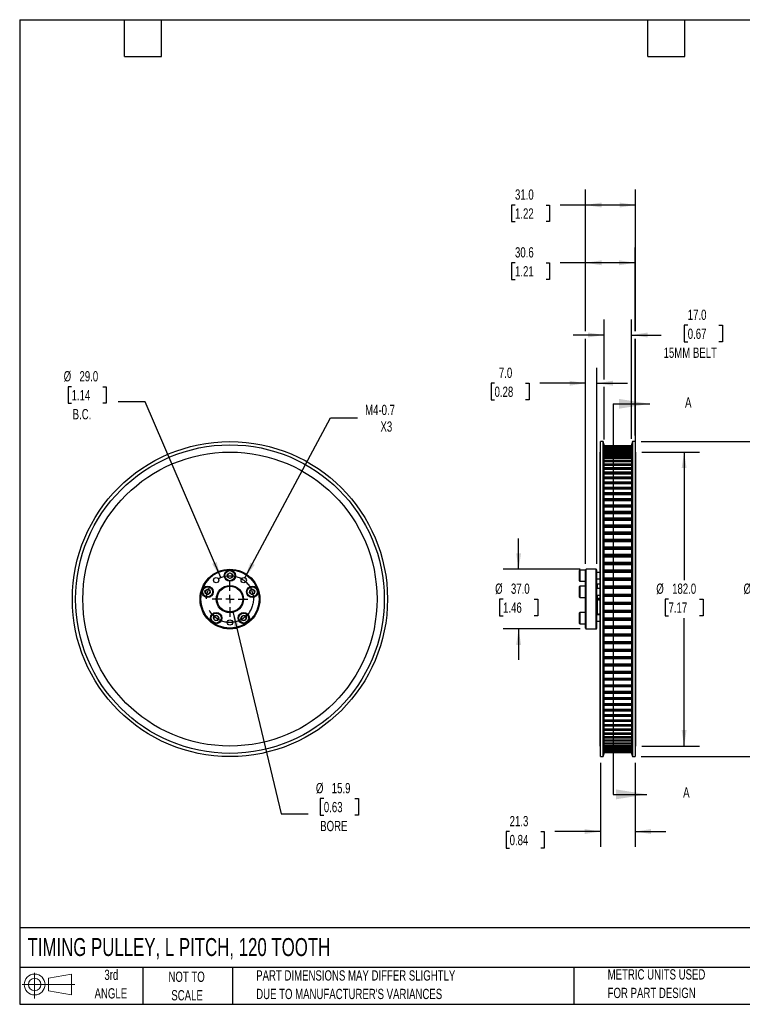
# Model space of a CAD drawing. Header units: millimetres. Extents: x 19 to 819, y 19 to 629.
# Tile 1 of 8: x 19 to 466, y 19 to 629. Entities that reach past the tile are written whole.
import ezdxf

# ---------------------------------------------------------------- set-up
doc = ezdxf.new("R2010")
doc.units = ezdxf.units.MM
doc.header["$LTSCALE"] = 3
doc.linetypes.add('CENTERX2', pattern=[20.32, 12.7, -2.54, 2.54, -2.54])
doc.layers.add('CENTER', color=40, linetype='CENTERX2')
doc.layers.add('SLD-DEFPOINTS', color=7, linetype='Continuous')
doc.layers.add('DIMENSIONS', color=140, linetype='Continuous', lineweight=25)
doc.layers.add('TEXT', color=140, linetype='Continuous', lineweight=25)
doc.styles.add('SLDTEXTSTYLE0', font='TXT', dxfattribs={"width": 0.7})
doc.dimstyles.new('SLDDIMSTYLE0', dxfattribs={"dimtxt": 6.474023, "dimasz": 9.906, "dimexe": 0, "dimexo": 0.0625, "dimgap": 1.618506, "dimtad": 0, "dimtih": 1, "dimtoh": 1, "dimrnd": 1e-09, "dimzin": 4, "dimdsep": 46, "dimtxsty": 'SLDTEXTSTYLE0', "dimsah": 1, "dimcen": 0, "dimadec": 0, "dimazin": 1, "dimtfac": 1, "dimtofl": 0, "dimtmove": 0, "dimatfit": 3, "dimfxl": 0, "dimfrac": 2, "dimtolj": 1, "dimtzin": 12, "dimarcsym": 0})
doc.dimstyles.new('SLDDIMSTYLE1', dxfattribs={"dimtxt": 6.474023, "dimasz": 9.906, "dimexe": 0, "dimexo": 0.0625, "dimgap": 1.618506, "dimtad": 0, "dimtih": 1, "dimtoh": 1, "dimrnd": 1e-09, "dimzin": 12, "dimdsep": 46, "dimtxsty": 'SLDTEXTSTYLE0', "dimsah": 1, "dimcen": 0, "dimadec": 0, "dimazin": 3, "dimtfac": 1, "dimtofl": 0, "dimtmove": 0, "dimatfit": 3, "dimfxl": 0, "dimfrac": 2, "dimtolj": 1, "dimtzin": 12, "dimarcsym": 0})
doc.dimstyles.new('SLDDIMSTYLE2', dxfattribs={"dimtxt": 6.474023, "dimasz": 9.906, "dimexe": 0, "dimexo": 0.0625, "dimgap": 1.618506, "dimtad": 0, "dimtih": 1, "dimtoh": 1, "dimrnd": 1e-09, "dimzin": 12, "dimdsep": 46, "dimtxsty": 'SLDTEXTSTYLE0', "dimsah": 1, "dimcen": 0, "dimadec": 0, "dimazin": 3, "dimtfac": 1, "dimtofl": 0, "dimtmove": 0, "dimatfit": 3, "dimfxl": 0, "dimfrac": 2, "dimtolj": 1, "dimtzin": 12, "dimarcsym": 0})
doc.dimstyles.new('SLDDIMSTYLE3', dxfattribs={"dimtxt": 6.474023, "dimasz": 9.906, "dimexe": 0, "dimexo": 0.0625, "dimgap": 1.618506, "dimtad": 0, "dimtih": 1, "dimtoh": 1, "dimrnd": 1e-09, "dimzin": 4, "dimdsep": 46, "dimtxsty": 'SLDTEXTSTYLE0', "dimsah": 1, "dimcen": 0.09, "dimadec": 0, "dimazin": 1, "dimtfac": 1, "dimtmove": 0, "dimatfit": 0, "dimfxl": 0, "dimfrac": 2, "dimtolj": 1, "dimtzin": 12, "dimarcsym": 0})
doc.dimstyles.new('SLDDIMSTYLE4', dxfattribs={"dimtxt": 6.474023, "dimasz": 9.906, "dimexe": 0, "dimexo": 0.0625, "dimgap": 1.618506, "dimtad": 0, "dimtih": 1, "dimtoh": 1, "dimrnd": 1e-09, "dimzin": 4, "dimdsep": 46, "dimtxsty": 'SLDTEXTSTYLE0', "dimsah": 1, "dimcen": 0.09, "dimadec": 0, "dimazin": 1, "dimtfac": 1, "dimtofl": 0, "dimtmove": 0, "dimatfit": 3, "dimfxl": 0, "dimfrac": 2, "dimtolj": 1, "dimtzin": 12, "dimarcsym": 0})
doc.dimstyles.new('SLDDIMSTYLE5', dxfattribs={"dimtxt": 6.474023, "dimasz": 9.906, "dimexe": 0, "dimexo": 0.0625, "dimgap": 1.618506, "dimtad": 0, "dimtih": 1, "dimtoh": 1, "dimrnd": 1e-09, "dimzin": 12, "dimdsep": 46, "dimtxsty": 'SLDTEXTSTYLE0', "dimsah": 1, "dimcen": 0.09, "dimadec": 0, "dimazin": 3, "dimtfac": 1, "dimtmove": 0, "dimatfit": 0, "dimfxl": 0, "dimfrac": 2, "dimtolj": 1, "dimtzin": 12, "dimarcsym": 0})
doc.dimstyles.new('SLDDIMSTYLE6', dxfattribs={"dimtxt": 6.474023, "dimasz": 9.906, "dimexe": 0, "dimexo": 0.0625, "dimgap": 1.618506, "dimtad": 0, "dimtih": 1, "dimtoh": 1, "dimrnd": 1e-09, "dimzin": 12, "dimdsep": 46, "dimtxsty": 'SLDTEXTSTYLE0', "dimsah": 1, "dimcen": 0.09, "dimadec": 0, "dimazin": 3, "dimtfac": 1, "dimtofl": 0, "dimtmove": 0, "dimatfit": 3, "dimfxl": 0, "dimfrac": 2, "dimtolj": 1, "dimtzin": 12, "dimarcsym": 0})

# ---------------------------------------------------------------- blocks, each defined once
blk = doc.blocks.new('Block11')
at = {"color": 7, "linetype": 'Continuous', "lineweight": 18}
for p, q in [((7.77, 15.93), (7.77, 0)), ((16.44, 12.5), (30.53, 15.1)), ((16.44, 4.79), (16.44, 12.5)), ((30.53, 15.1), (30.53, 2.19)), ((0, 8.65), (32.62, 8.65)), ((16.44, 4.79), (30.53, 2.19))]:
    blk.add_line(p, q, dxfattribs=at)
for radius in [6.45, 3.86]:
    blk.add_circle((7.77, 8.65), radius, dxfattribs=at)
blk = doc.blocks.new('Block12')
at = {"layer": 'SLD-DEFPOINTS'}
blk.add_blockref('Block11', (0, 0), dxfattribs=at)
blk = doc.blocks.new('_D_1')
at = {"layer": 'DIMENSIONS'}
for p, q in [((51.15, 401.43), (48.97, 401.43)), ((48.97, 401.43), (48.97, 391.14)), ((70.38, 401.43), (72.56, 401.43)), ((72.56, 401.43), (72.56, 391.14)), ((48.97, 391.14), (51.15, 391.14)), ((72.56, 391.14), (70.38, 391.14)), ((96.7, 392.03), (80.03, 392.03)), ((143.4, 283.25), (96.7, 392.03))]:
    blk.add_line(p, q, dxfattribs=at)
blk.add_solid([(143.4, 283.25), (140.89, 292.96), (138.09, 291.75)], dxfattribs=at)
at = {"layer": 'DIMENSIONS', "char_height": 6.35, "attachment_point": 1, "style": 'SLDTEXTSTYLE0'}
for s, insert in [('%%c', (46.26, 411.07)), ('29.0', (56.03, 411.07)), ('1.14', (51.15, 399.33)), ('B.C.', (51.82, 387.59))]:
    blk.add_mtext(s, dxfattribs=dict(at, insert=insert))
blk = doc.blocks.new('_D_2')
at = {"layer": 'DIMENSIONS'}
for p, q in [((150.96, 262.21), (180.9, 137.04)), ((207.22, 146.44), (205.04, 146.44)), ((205.04, 146.44), (205.04, 136.15)), ((226.45, 146.44), (228.63, 146.44)), ((228.63, 146.44), (228.63, 136.15)), ((180.9, 137.04), (197.57, 137.04)), ((205.04, 136.15), (207.22, 136.15)), ((228.63, 136.15), (226.45, 136.15))]:
    blk.add_line(p, q, dxfattribs=at)
blk.add_solid([(150.96, 262.21), (151.78, 252.22), (154.75, 252.93)], dxfattribs=at)
at = {"layer": 'DIMENSIONS', "char_height": 6.35, "attachment_point": 1, "style": 'SLDTEXTSTYLE0'}
for s, insert in [('%%c', (202.33, 156.08)), ('15.9', (212.1, 156.08)), ('0.63', (207.22, 144.34)), ('BORE', (204.98, 132.6))]:
    blk.add_mtext(s, dxfattribs=dict(at, insert=insert))
blk = doc.blocks.new('_D_3')
at = {"layer": 'DIMENSIONS'}
for p, q in [((158.42, 283.11), (211.3, 382.05)), ((211.3, 382.05), (227.97, 382.05))]:
    blk.add_line(p, q, dxfattribs=at)
blk.add_solid([(158.42, 283.11), (164.43, 291.13), (161.74, 292.57)], dxfattribs=at)
at = {"layer": 'DIMENSIONS', "char_height": 6.35, "attachment_point": 1, "style": 'SLDTEXTSTYLE0'}
for s, insert in [('M4-0.7', (232.73, 390.23)), ('X3', (242.25, 379.94))]:
    blk.add_mtext(s, dxfattribs=dict(at, insert=insert))
blk = doc.blocks.new('SW_CENTERMARKSYMBOL_0')
at = {"layer": 'CENTER', "color": 0}
for p, q in [((0, 5.08), (0, 10.9775)), ((-5.08, 0), (-10.9775, 0)), ((0, 0), (-2.54, 0)), ((0, 0), (0, 2.54)), ((0, 0), (0, -2.54)), ((0, 0), (2.54, 0)), ((5.08, 0), (10.9775, 0)), ((0, -5.08), (0, -10.9775))]:
    blk.add_line(p, q, dxfattribs=at)
blk = doc.blocks.new('_D_4')
at = {"layer": 'DIMENSIONS'}
for p, q in [((327.72, 288.43), (327.72, 307.48)), ((365.8, 288.43), (318.2, 288.43)), ((318.1, 269.92), (315.93, 269.92)), ((315.93, 269.92), (315.93, 259.63)), ((337.34, 269.92), (339.51, 269.92)), ((339.51, 269.92), (339.51, 259.63)), ((315.93, 259.63), (318.1, 259.63)), ((339.51, 259.63), (337.34, 259.63)), ((365.8, 251.43), (318.2, 251.43)), ((327.72, 251.43), (327.72, 232.38))]:
    blk.add_line(p, q, dxfattribs=at)
for points in [[(327.72, 288.43), (329.24, 298.33), (326.2, 298.33)], [(327.72, 251.43), (326.2, 241.52), (329.24, 241.52)]]:
    blk.add_solid(points, dxfattribs=at)
at = {"layer": 'DIMENSIONS', "char_height": 6.35, "attachment_point": 1, "style": 'SLDTEXTSTYLE0'}
for s, insert in [('%%c', (313.21, 279.55)), ('37.0', (322.99, 279.55)), ('1.46', (318.1, 267.82))]:
    blk.add_mtext(s, dxfattribs=dict(at, insert=insert))
blk = doc.blocks.new('_D_5')
at = {"layer": 'DIMENSIONS'}
for p, q in [((369.11, 291.74), (369.11, 413.1)), ((376.11, 291.74), (376.11, 413.1)), ((312.83, 403.58), (310.66, 403.58)), ((310.66, 403.58), (310.66, 393.29)), ((332.07, 403.58), (334.24, 403.58)), ((334.24, 403.58), (334.24, 393.29)), ((369.11, 403.58), (340.84, 403.58)), ((376.11, 403.58), (395.16, 403.58)), ((310.66, 393.29), (312.83, 393.29)), ((334.24, 393.29), (332.07, 393.29))]:
    blk.add_line(p, q, dxfattribs=at)
for points in [[(369.11, 403.58), (359.21, 405.1), (359.21, 402.05)], [(376.11, 403.58), (386.02, 402.05), (386.02, 405.1)]]:
    blk.add_solid(points, dxfattribs=at)
at = {"layer": 'DIMENSIONS', "char_height": 6.35, "attachment_point": 1, "style": 'SLDTEXTSTYLE0'}
for s, insert in [('7.0', (315.52, 413.21)), ('0.28', (312.83, 401.48))]:
    blk.add_mtext(s, dxfattribs=dict(at, insert=insert))
blk = doc.blocks.new('_D_6')
at = {"layer": 'DIMENSIONS'}
for p, q in [((380.61, 405.86), (380.61, 442.95)), ((397.61, 369.24), (397.61, 442.95)), ((432.36, 439.48), (430.18, 439.48)), ((430.18, 439.48), (430.18, 429.2)), ((451.6, 439.48), (453.77, 439.48)), ((453.77, 439.48), (453.77, 429.2)), ((380.61, 433.43), (361.56, 433.43)), ((397.61, 433.43), (415.97, 433.43)), ((430.18, 429.2), (432.36, 429.2)), ((453.77, 429.2), (451.6, 429.2)), ((380.61, 368.64), (380.61, 401.29))]:
    blk.add_line(p, q, dxfattribs=at)
for points in [[(380.61, 433.43), (370.71, 434.95), (370.71, 431.9)], [(397.61, 433.43), (407.52, 431.9), (407.52, 434.95)]]:
    blk.add_solid(points, dxfattribs=at)
at = {"layer": 'DIMENSIONS', "char_height": 6.35, "attachment_point": 1, "style": 'SLDTEXTSTYLE0'}
for s, insert in [('17.0', (432.36, 449.12)), ('0.67', (432.36, 437.38)), ('15MM BELT', (417.42, 425.64))]:
    blk.add_mtext(s, dxfattribs=dict(at, insert=insert))
blk = doc.blocks.new('_D_7')
at = {"layer": 'DIMENSIONS'}
for p, q in [((403.92, 360.93), (439.64, 360.93)), ((430.11, 360.93), (430.11, 281.66)), ((420.49, 269.92), (418.32, 269.92)), ((418.32, 269.92), (418.32, 259.63)), ((439.73, 269.92), (441.9, 269.92)), ((441.9, 269.92), (441.9, 259.63)), ((418.32, 259.63), (420.49, 259.63)), ((430.11, 178.93), (430.11, 258.18)), ((441.9, 259.63), (439.73, 259.63)), ((403.92, 178.93), (439.64, 178.93))]:
    blk.add_line(p, q, dxfattribs=at)
for points in [[(430.11, 360.93), (428.59, 351.02), (431.64, 351.02)], [(430.11, 178.93), (431.64, 188.83), (428.59, 188.83)]]:
    blk.add_solid(points, dxfattribs=at)
at = {"layer": 'DIMENSIONS', "char_height": 6.35, "attachment_point": 1, "style": 'SLDTEXTSTYLE0'}
for s, insert in [('%%c', (412.91, 279.55)), ('182.0', (422.69, 279.55)), ('7.17', (420.49, 267.82))]:
    blk.add_mtext(s, dxfattribs=dict(at, insert=insert))
blk = doc.blocks.new('_D_8')
at = {"layer": 'DIMENSIONS'}
for p, q in [((403.56, 367.43), (493.64, 367.43)), ((484.11, 367.43), (484.11, 281.66)), ((474.49, 269.92), (472.32, 269.92)), ((472.32, 269.92), (472.32, 259.63)), ((493.73, 269.92), (495.9, 269.92)), ((495.9, 269.92), (495.9, 259.63)), ((472.32, 259.63), (474.49, 259.63)), ((484.11, 172.43), (484.11, 258.18)), ((495.9, 259.63), (493.73, 259.63)), ((403.56, 172.43), (493.64, 172.43))]:
    blk.add_line(p, q, dxfattribs=at)
for points in [[(484.11, 367.43), (482.59, 357.52), (485.64, 357.52)], [(484.11, 172.43), (485.64, 182.33), (482.59, 182.33)]]:
    blk.add_solid(points, dxfattribs=at)
at = {"layer": 'DIMENSIONS', "char_height": 6.35, "attachment_point": 1, "style": 'SLDTEXTSTYLE0'}
for s, insert in [('%%c', (466.91, 279.55)), ('195.0', (476.69, 279.55)), ('7.68', (474.49, 267.82))]:
    blk.add_mtext(s, dxfattribs=dict(at, insert=insert))
blk = doc.blocks.new('_D_9')
at = {"layer": 'DIMENSIONS'}
for p, q in [((378.48, 168.62), (378.48, 116.5)), ((399.75, 168.62), (399.75, 116.5)), ((322.16, 126.02), (319.99, 126.02)), ((319.99, 126.02), (319.99, 115.73)), ((341.4, 126.02), (343.57, 126.02)), ((343.57, 126.02), (343.57, 115.73)), ((378.48, 126.02), (350.17, 126.02)), ((399.75, 126.02), (418.8, 126.02)), ((319.99, 115.73), (322.16, 115.73)), ((343.57, 115.73), (341.4, 115.73))]:
    blk.add_line(p, q, dxfattribs=at)
for points in [[(378.48, 126.02), (368.57, 127.54), (368.57, 124.5)], [(399.75, 126.02), (409.65, 124.5), (409.65, 127.54)]]:
    blk.add_solid(points, dxfattribs=at)
at = {"layer": 'DIMENSIONS', "char_height": 6.35, "attachment_point": 1, "style": 'SLDTEXTSTYLE0'}
for s, insert in [('21.3', (322.16, 135.66)), ('0.84', (322.16, 123.92))]:
    blk.add_mtext(s, dxfattribs=dict(at, insert=insert))
blk = doc.blocks.new('_D_10')
at = {"layer": 'DIMENSIONS'}
for p, q in [((369.11, 435.71), (369.11, 487.67)), ((399.75, 435.71), (399.75, 487.67)), ((325.49, 478.15), (323.32, 478.15)), ((323.32, 478.15), (323.32, 467.86)), ((344.73, 478.15), (346.9, 478.15)), ((346.9, 478.15), (346.9, 467.86)), ((369.11, 478.15), (353.5, 478.15)), ((399.75, 478.15), (369.11, 478.15)), ((323.32, 467.86), (325.49, 467.86)), ((346.9, 467.86), (344.73, 467.86)), ((369.11, 291.74), (369.11, 431.14)), ((399.75, 371.24), (399.75, 431.14))]:
    blk.add_line(p, q, dxfattribs=at)
for points in [[(369.11, 478.15), (379.02, 476.62), (379.02, 479.67)], [(399.75, 478.15), (389.84, 479.67), (389.84, 476.62)]]:
    blk.add_solid(points, dxfattribs=at)
at = {"layer": 'DIMENSIONS', "char_height": 6.35, "attachment_point": 1, "style": 'SLDTEXTSTYLE0'}
for s, insert in [('30.6', (325.49, 487.78)), ('1.21', (325.49, 476.04))]:
    blk.add_mtext(s, dxfattribs=dict(at, insert=insert))
blk = doc.blocks.new('_D_11')
at = {"layer": 'DIMENSIONS'}
for p, q in [((369.11, 435.71), (369.11, 523.44)), ((400.11, 435.71), (400.11, 523.44)), ((325.49, 513.92), (323.32, 513.92)), ((323.32, 513.92), (323.32, 503.63)), ((344.73, 513.92), (346.9, 513.92)), ((346.9, 513.92), (346.9, 503.63)), ((369.11, 513.92), (353.5, 513.92)), ((400.11, 513.92), (369.11, 513.92)), ((323.32, 503.63), (325.49, 503.63)), ((346.9, 503.63), (344.73, 503.63)), ((369.11, 291.74), (369.11, 431.14)), ((400.11, 364.74), (400.11, 431.14))]:
    blk.add_line(p, q, dxfattribs=at)
for points in [[(369.11, 513.92), (379.02, 512.39), (379.02, 515.44)], [(400.11, 513.92), (390.21, 515.44), (390.21, 512.39)]]:
    blk.add_solid(points, dxfattribs=at)
at = {"layer": 'DIMENSIONS', "char_height": 6.35, "attachment_point": 1, "style": 'SLDTEXTSTYLE0'}
for s, insert in [('31.0', (325.49, 523.55)), ('1.22', (325.49, 511.81))]:
    blk.add_mtext(s, dxfattribs=dict(at, insert=insert))

msp = doc.modelspace()

# ---------------------------------------------------------------- linework, layer by layer
for p, q in [((380.075, 367.429), (378.475, 367.429)), ((378.475, 269.929), (378.475, 367.429)), ((380.611, 365.429), (380.075, 367.429)), ((380.075, 269.929), (380.075, 367.429)), ((398.147, 367.429), (397.611, 365.429)), ((399.747, 367.429), (398.147, 367.429)), ((398.147, 367.429), (398.147, 172.429)), ((399.747, 367.429), (399.747, 172.429)), ((378.475, 360.929), (378.111, 360.929)), ((378.111, 269.929), (378.111, 360.929)), ((380.611, 269.929), (380.611, 365.429)), ((397.611, 364.825), (380.611, 364.825)), ((380.611, 364.825), (397.611, 364.825)), ((380.611, 364.806), (397.611, 364.806)), ((397.611, 364.585), (380.611, 364.585)), ((380.611, 364.584), (397.611, 364.584)), ((380.611, 364.527), (397.611, 364.527)), ((380.611, 364.214), (397.611, 364.214)), ((397.611, 364.086), (380.611, 364.086)), ((380.611, 364.083), (397.611, 364.083)), ((380.611, 363.989), (397.611, 363.989)), ((380.611, 363.662), (397.611, 363.662)), ((397.611, 363.33), (380.611, 363.33)), ((380.611, 363.325), (397.611, 363.325)), ((380.611, 363.193), (397.611, 363.193)), ((380.611, 362.853), (397.611, 362.853)), ((397.611, 362.318), (380.611, 362.318)), ((380.611, 362.31), (397.611, 362.31)), ((380.611, 362.141), (397.611, 362.141)), ((380.611, 361.789), (397.611, 361.789)), ((397.611, 361.054), (380.611, 361.054)), ((380.611, 361.042), (397.611, 361.042)), ((380.611, 360.837), (397.611, 360.837)), ((380.611, 360.473), (397.611, 360.473)), ((397.611, 365.429), (397.611, 174.429)), ((400.111, 360.929), (399.747, 360.929)), ((400.111, 360.929), (400.111, 178.929)), ((397.611, 359.541), (380.611, 359.541)), ((380.611, 359.525), (397.611, 359.525)), ((380.611, 359.283), (397.611, 359.283)), ((380.611, 358.91), (397.611, 358.91)), ((397.611, 357.784), (380.611, 357.784)), ((380.611, 357.761), (397.611, 357.761)), ((380.611, 357.484), (397.611, 357.484)), ((380.611, 357.102), (397.611, 357.102)), ((397.611, 355.786), (380.611, 355.786)), ((380.611, 355.757), (397.611, 355.757)), ((380.611, 355.446), (397.611, 355.446)), ((380.611, 355.055), (397.611, 355.055)), ((397.611, 353.554), (380.611, 353.554)), ((380.611, 353.518), (397.611, 353.518)), ((380.611, 353.173), (397.611, 353.173)), ((380.611, 352.775), (397.611, 352.775)), ((397.611, 351.094), (380.611, 351.094)), ((380.611, 351.05), (397.611, 351.05)), ((380.611, 350.672), (397.611, 350.672)), ((380.611, 350.268), (397.611, 350.268)), ((397.611, 348.411), (380.611, 348.411)), ((380.611, 348.359), (397.611, 348.359)), ((380.611, 347.95), (397.611, 347.95)), ((380.611, 347.541), (397.611, 347.541)), ((397.611, 345.515), (380.611, 345.515)), ((380.611, 345.454), (397.611, 345.454)), ((380.611, 345.013), (397.611, 345.013)), ((380.611, 344.601), (397.611, 344.601)), ((397.611, 342.412), (380.611, 342.412)), ((380.611, 342.341), (397.611, 342.341)), ((380.611, 341.871), (397.611, 341.871)), ((380.611, 341.456), (397.611, 341.456)), ((397.611, 339.112), (380.611, 339.112)), ((380.611, 339.03), (397.611, 339.03)), ((380.611, 338.532), (397.611, 338.532)), ((380.611, 338.116), (397.611, 338.116)), ((397.611, 335.622), (380.611, 335.622)), ((380.611, 335.529), (397.611, 335.529)), ((380.611, 335.005), (397.611, 335.005)), ((380.611, 334.588), (397.611, 334.588)), ((397.611, 331.953), (380.611, 331.953)), ((380.611, 331.849), (397.611, 331.849)), ((380.611, 331.299), (397.611, 331.299)), ((380.611, 330.883), (397.611, 330.883)), ((397.611, 328.116), (380.611, 328.116)), ((380.611, 327.999), (397.611, 327.999)), ((380.611, 327.425), (397.611, 327.425)), ((380.611, 327.011), (397.611, 327.011)), ((397.611, 324.119), (380.611, 324.119)), ((380.611, 323.99), (397.611, 323.99)), ((380.611, 323.394), (397.611, 323.394)), ((380.611, 322.983), (397.611, 322.983)), ((397.611, 319.975), (380.611, 319.975)), ((380.611, 319.833), (397.611, 319.833)), ((380.611, 319.216), (397.611, 319.216)), ((380.611, 318.809), (397.611, 318.809)), ((397.611, 315.694), (380.611, 315.694)), ((380.611, 315.538), (397.611, 315.538)), ((380.611, 314.903), (397.611, 314.903)), ((380.611, 314.502), (397.611, 314.502)), ((397.611, 311.289), (380.611, 311.289)), ((380.611, 311.119), (397.611, 311.119)), ((380.611, 310.466), (397.611, 310.466)), ((380.611, 310.072), (397.611, 310.072)), ((397.611, 306.771), (380.611, 306.771)), ((380.611, 306.587), (397.611, 306.587)), ((380.611, 305.919), (397.611, 305.919)), ((380.611, 305.532), (397.611, 305.532)), ((397.611, 302.153), (380.611, 302.153)), ((380.611, 301.955), (397.611, 301.955)), ((380.611, 301.273), (397.611, 301.273)), ((380.611, 300.894), (397.611, 300.894)), ((397.611, 297.448), (380.611, 297.448)), ((380.611, 297.234), (397.611, 297.234)), ((380.611, 296.541), (397.611, 296.541)), ((380.611, 296.172), (397.611, 296.172)), ((397.611, 292.668), (380.611, 292.668)), ((365.511, 287.929), (365.111, 287.529)), ((365.111, 287.529), (365.111, 281.329)), ((369.111, 287.929), (365.511, 287.929)), ((365.511, 287.929), (365.511, 280.929)), ((369.111, 269.929), (369.111, 287.929)), ((375.611, 288.429), (369.611, 288.429)), ((369.611, 269.929), (369.611, 288.429)), ((375.611, 269.929), (375.611, 288.429)), ((376.111, 269.929), (376.111, 287.929)), ((380.611, 292.439), (397.611, 292.439)), ((380.611, 291.736), (397.611, 291.736)), ((380.611, 291.377), (397.611, 291.377)), ((397.611, 287.826), (380.611, 287.826)), ((380.611, 287.582), (397.611, 287.582)), ((380.611, 286.871), (397.611, 286.871)), ((380.611, 286.524), (397.611, 286.524)), ((147.615, 285.295), (149.115, 286.161)), ((147.615, 283.563), (147.615, 285.295)), ((149.115, 282.697), (147.615, 283.563)), ((149.115, 286.161), (150.615, 285.295)), ((150.615, 283.563), (149.115, 282.697)), ((150.615, 285.295), (150.615, 283.563)), ((365.111, 281.329), (365.511, 280.929)), ((365.511, 280.929), (369.111, 280.929)), ((378.111, 286.429), (376.111, 286.429)), ((376.111, 282.429), (378.111, 282.429)), ((397.611, 282.937), (380.611, 282.937)), ((380.611, 282.677), (397.611, 282.677)), ((380.611, 281.96), (397.611, 281.96)), ((380.611, 281.626), (397.611, 281.626)), ((133.677, 274.945), (134.965, 276.104)), ((134.038, 273.251), (133.677, 274.945)), ((134.965, 276.104), (136.612, 275.569)), ((136.612, 275.569), (136.972, 273.874)), ((161.258, 273.874), (161.618, 275.569)), ((161.618, 275.569), (163.265, 276.104)), ((163.265, 276.104), (164.553, 274.945)), ((164.553, 274.945), (164.193, 273.251)), ((365.511, 277.91), (365.111, 277.51)), ((365.111, 277.51), (365.111, 271.31)), ((369.111, 277.91), (365.511, 277.91)), ((365.511, 277.91), (365.511, 270.91)), ((378.111, 276.41), (376.111, 276.41)), ((377.111, 279.166), (376.511, 279.166)), ((376.511, 276.41), (376.511, 279.166)), ((377.111, 279.166), (377.111, 279.147)), ((378.111, 279.147), (377.111, 279.147)), ((397.611, 278.012), (380.611, 278.012)), ((380.611, 277.737), (397.611, 277.737)), ((380.611, 277.016), (397.611, 277.016)), ((380.611, 276.695), (397.611, 276.695)), ((135.685, 272.715), (134.038, 273.251)), ((136.972, 273.874), (135.685, 272.715)), ((162.545, 272.715), (161.258, 273.874)), ((164.193, 273.251), (162.545, 272.715)), ((365.111, 271.31), (365.511, 270.91)), ((365.511, 270.91), (369.111, 270.91)), ((369.111, 251.929), (369.111, 269.929)), ((369.611, 251.429), (369.611, 269.929)), ((375.611, 251.429), (375.611, 269.929)), ((376.111, 272.41), (378.111, 272.41)), ((376.111, 251.929), (376.111, 269.929)), ((376.511, 269.929), (376.511, 272.41)), ((376.511, 260.691), (376.511, 269.929)), ((377.111, 270.529), (378.111, 270.529)), ((377.111, 270.529), (377.111, 269.329)), ((378.111, 269.329), (377.111, 269.329)), ((378.111, 178.929), (378.111, 269.929)), ((378.475, 172.429), (378.475, 269.929)), ((380.075, 172.429), (380.075, 269.929)), ((380.611, 273.066), (397.611, 273.066)), ((380.611, 272.775), (397.611, 272.775)), ((380.611, 272.052), (397.611, 272.052)), ((380.611, 271.746), (397.611, 271.746)), ((380.611, 174.429), (380.611, 269.929)), ((380.611, 268.112), (397.611, 268.112)), ((380.611, 267.806), (397.611, 267.806)), ((380.611, 267.083), (397.611, 267.083)), ((380.611, 266.792), (397.611, 266.792)), ((380.611, 263.163), (397.611, 263.163)), ((380.611, 262.842), (397.611, 262.842)), ((138.87, 258.379), (139.888, 259.78)), ((139.574, 256.797), (138.87, 258.379)), ((141.297, 256.616), (139.574, 256.797)), ((139.888, 259.78), (141.61, 259.599)), ((142.315, 258.017), (141.297, 256.616)), ((141.61, 259.599), (142.315, 258.017)), ((155.915, 258.017), (156.62, 259.599)), ((156.933, 256.616), (155.915, 258.017)), ((156.62, 259.599), (158.342, 259.78)), ((158.656, 256.797), (156.933, 256.616)), ((158.342, 259.78), (159.361, 258.379)), ((159.361, 258.379), (158.656, 256.797)), ((365.511, 261.698), (365.111, 261.298)), ((365.111, 261.298), (365.111, 260.02)), ((365.111, 260.02), (365.111, 255.098)), ((369.111, 261.698), (365.511, 261.698)), ((365.511, 261.698), (365.511, 260.255)), ((365.511, 260.255), (365.511, 254.698)), ((378.111, 260.198), (376.111, 260.198)), ((376.111, 256.198), (378.111, 256.198)), ((376.511, 260.691), (377.111, 260.691)), ((377.111, 260.711), (378.111, 260.711)), ((377.111, 260.711), (377.111, 260.691)), ((380.611, 262.121), (397.611, 262.121)), ((380.611, 261.846), (397.611, 261.846)), ((380.611, 258.232), (397.611, 258.232)), ((380.611, 257.898), (397.611, 257.898)), ((380.611, 257.181), (397.611, 257.181)), ((380.611, 256.921), (397.611, 256.921)), ((365.111, 255.098), (365.511, 254.698)), ((365.511, 254.698), (369.111, 254.698)), ((369.611, 251.429), (375.611, 251.429)), ((380.611, 253.334), (397.611, 253.334)), ((380.611, 252.987), (397.611, 252.987)), ((380.611, 252.276), (397.611, 252.276)), ((380.611, 252.031), (397.611, 252.031)), ((380.611, 248.48), (397.611, 248.48)), ((380.611, 248.122), (397.611, 248.122)), ((380.611, 247.419), (397.611, 247.419)), ((380.611, 247.19), (397.611, 247.19)), ((380.611, 243.686), (397.611, 243.686)), ((380.611, 243.317), (397.611, 243.317)), ((380.611, 242.624), (397.611, 242.624)), ((380.611, 242.41), (397.611, 242.41)), ((380.611, 238.964), (397.611, 238.964)), ((380.611, 238.585), (397.611, 238.585)), ((380.611, 237.903), (397.611, 237.903)), ((380.611, 237.704), (397.611, 237.704)), ((380.611, 234.326), (397.611, 234.326)), ((380.611, 233.939), (397.611, 233.939)), ((380.611, 233.271), (397.611, 233.271)), ((380.611, 233.087), (397.611, 233.087)), ((380.611, 229.786), (397.611, 229.786)), ((380.611, 229.392), (397.611, 229.392)), ((380.611, 228.739), (397.611, 228.739)), ((380.611, 228.569), (397.611, 228.569)), ((380.611, 225.356), (397.611, 225.356)), ((380.611, 224.955), (397.611, 224.955)), ((380.611, 224.319), (397.611, 224.319)), ((380.611, 224.164), (397.611, 224.164)), ((380.611, 221.049), (397.611, 221.049)), ((380.611, 220.642), (397.611, 220.642)), ((380.611, 220.025), (397.611, 220.025)), ((380.611, 219.883), (397.611, 219.883)), ((380.611, 216.875), (397.611, 216.875)), ((380.611, 216.464), (397.611, 216.464)), ((380.611, 215.868), (397.611, 215.868)), ((380.611, 215.739), (397.611, 215.739)), ((380.611, 212.846), (397.611, 212.846)), ((380.611, 212.433), (397.611, 212.433)), ((380.611, 211.859), (397.611, 211.859)), ((380.611, 211.742), (397.611, 211.742)), ((380.611, 208.974), (397.611, 208.974)), ((380.611, 208.559), (397.611, 208.559)), ((380.611, 208.009), (397.611, 208.009)), ((380.611, 207.904), (397.611, 207.904)), ((380.611, 205.27), (397.611, 205.27)), ((380.611, 204.853), (397.611, 204.853)), ((380.611, 204.328), (397.611, 204.328)), ((380.611, 204.236), (397.611, 204.236)), ((380.611, 201.742), (397.611, 201.742)), ((380.611, 201.326), (397.611, 201.326)), ((380.611, 200.828), (397.611, 200.828)), ((380.611, 200.746), (397.611, 200.746)), ((380.611, 198.401), (397.611, 198.401)), ((380.611, 197.987), (397.611, 197.987)), ((380.611, 197.517), (397.611, 197.517)), ((380.611, 197.446), (397.611, 197.446)), ((380.611, 195.257), (397.611, 195.257)), ((380.611, 194.845), (397.611, 194.845)), ((380.611, 194.404), (397.611, 194.404)), ((380.611, 194.343), (397.611, 194.343)), ((380.611, 192.317), (397.611, 192.317)), ((380.611, 191.908), (397.611, 191.908)), ((380.611, 191.499), (397.611, 191.499)), ((380.611, 191.446), (397.611, 191.446)), ((380.611, 189.59), (397.611, 189.59)), ((380.611, 189.186), (397.611, 189.186)), ((380.611, 188.808), (397.611, 188.808)), ((380.611, 188.764), (397.611, 188.764)), ((380.611, 187.082), (397.611, 187.082)), ((380.611, 186.685), (397.611, 186.685)), ((380.611, 186.34), (397.611, 186.34)), ((380.611, 186.304), (397.611, 186.304)), ((380.611, 184.803), (397.611, 184.803)), ((380.611, 184.412), (397.611, 184.412)), ((380.611, 184.1), (397.611, 184.1)), ((380.611, 184.072), (397.611, 184.072)), ((378.111, 178.929), (378.475, 178.929)), ((380.611, 182.756), (397.611, 182.756)), ((380.611, 182.373), (397.611, 182.373)), ((380.611, 182.096), (397.611, 182.096)), ((380.611, 182.074), (397.611, 182.074)), ((380.611, 180.948), (397.611, 180.948)), ((380.611, 180.575), (397.611, 180.575)), ((380.611, 180.333), (397.611, 180.333)), ((380.611, 180.316), (397.611, 180.316)), ((380.611, 179.384), (397.611, 179.384)), ((380.611, 179.021), (397.611, 179.021)), ((380.611, 178.816), (397.611, 178.816)), ((380.611, 178.804), (397.611, 178.804)), ((380.611, 178.069), (397.611, 178.069)), ((380.611, 177.717), (397.611, 177.717)), ((380.611, 177.548), (397.611, 177.548)), ((380.611, 177.54), (397.611, 177.54)), ((380.611, 177.005), (397.611, 177.005)), ((399.747, 178.929), (400.111, 178.929)), ((378.475, 172.429), (380.075, 172.429)), ((380.075, 172.429), (380.611, 174.429)), ((380.611, 176.665), (397.611, 176.665)), ((380.611, 176.533), (397.611, 176.533)), ((380.611, 176.528), (397.611, 176.528)), ((380.611, 176.196), (397.611, 176.196)), ((380.611, 175.869), (397.611, 175.869)), ((380.611, 175.774), (397.611, 175.774)), ((380.611, 175.772), (397.611, 175.772)), ((380.611, 175.643), (397.611, 175.643)), ((380.611, 175.331), (397.611, 175.331)), ((380.611, 175.274), (397.611, 175.274)), ((380.611, 175.273), (397.611, 175.273)), ((380.611, 175.052), (397.611, 175.052)), ((380.611, 175.033), (397.611, 175.033)), ((380.611, 175.033), (397.611, 175.033)), ((397.611, 174.429), (398.147, 172.429)), ((398.147, 172.429), (399.747, 172.429))]:
    msp.add_line(p, q)
for centre, radius in [((149.115, 269.929), 97.5), ((149.115, 269.929), 95.5), ((149.115, 269.929), 91), ((149.115, 269.929), 18.5), ((149.115, 269.929), 18), ((149.115, 284.429), 3.5), ((149.115, 284.429), 3.1), ((140.592, 281.66), 1.65), ((157.638, 281.66), 1.65), ((135.325, 274.41), 3.5), ((135.325, 274.41), 3.1), ((149.115, 269.929), 8.438), ((149.115, 269.929), 7.938), ((162.905, 274.41), 3.5), ((162.905, 274.41), 3.1), ((140.592, 258.198), 3.5), ((140.592, 258.198), 3.1), ((149.115, 255.429), 1.65), ((157.638, 258.198), 3.5), ((157.638, 258.198), 3.1)]:
    msp.add_circle(centre, radius)
for centre, radius, start, end in [((369.611, 287.929), 0.5, 90, 180), ((375.611, 287.929), 0.5, 0, 90), ((149.115, 284.429), 1.5, 120, 180), ((149.115, 284.429), 1.5, 180, 240), ((149.115, 284.429), 1.5, 60, 120), ((149.115, 284.429), 1.5, 240, 300), ((149.115, 284.429), 1.5, 0, 60), ((149.115, 284.429), 1.5, 300, 0), ((135.325, 274.41), 1.5, 132, 192), ((135.325, 274.41), 1.5, 72, 132), ((135.325, 274.41), 1.5, 12, 72), ((135.325, 274.41), 1.5, 312, 12), ((162.905, 274.41), 1.5, 168, 228), ((162.905, 274.41), 1.5, 108, 168), ((162.905, 274.41), 1.5, 48, 108), ((162.905, 274.41), 1.5, 348, 48), ((376.511, 279.566), 0.4, 180, 270), ((135.325, 274.41), 1.5, 192, 252), ((135.325, 274.41), 1.5, 252, 312), ((162.905, 274.41), 1.5, 228, 288), ((162.905, 274.41), 1.5, 288, 348), ((140.592, 258.198), 1.5, 144, 204), ((140.592, 258.198), 1.5, 204, 264), ((140.592, 258.198), 1.5, 84, 144), ((140.592, 258.198), 1.5, 264, 324), ((140.592, 258.198), 1.5, 24, 84), ((140.592, 258.198), 1.5, 324, 24), ((157.638, 258.198), 1.5, 156, 216), ((157.638, 258.198), 1.5, 96, 156), ((157.638, 258.198), 1.5, 216, 276), ((157.638, 258.198), 1.5, 36, 96), ((157.638, 258.198), 1.5, 276, 336), ((157.638, 258.198), 1.5, 336, 36), ((376.511, 260.291), 0.4, 90, 180), ((369.611, 251.929), 0.5, 180, 270), ((375.611, 251.929), 0.5, 270, 0)]:
    msp.add_arc(centre, radius, start, end)
at = {"layer": 'CENTER', "linetype": 'CENTERX2'}
msp.add_circle((149.115, 269.929), 14.5, dxfattribs=at)
at = {"layer": 'TEXT'}
for p, q in [((19.05, 628.65), (819.15, 628.65)), ((19.05, 628.65), (19.05, 19.05)), ((83.82, 605.79), (83.82, 628.65)), ((106.68, 605.79), (106.68, 628.65)), ((407.67, 605.79), (407.67, 628.65)), ((430.53, 605.79), (430.53, 628.65)), ((83.82, 605.79), (106.68, 605.79)), ((407.67, 605.79), (430.53, 605.79)), ((386.155, 390.829), (386.155, 149.029)), ((819.15, 66.378), (19.05, 66.378)), ((819.15, 41.91), (19.05, 41.91)), ((95.25, 41.91), (95.25, 19.05)), ((150.635, 41.91), (150.635, 19.05)), ((361.939, 41.91), (361.939, 19.05)), ((19.05, 19.05), (819.15, 19.05))]:
    msp.add_line(p, q, dxfattribs=at)
at = {"layer": 'TEXT', "linetype": 'Continuous'}
for p, q in [((386.155, 390.829), (408.822, 390.829)), ((386.155, 149.029), (407.122, 149.029))]:
    msp.add_line(p, q, dxfattribs=at)
at = {"layer": 'TEXT'}
for points in [[(408.822, 390.829), (389.772, 393.877), (389.772, 387.781)], [(407.122, 149.029), (388.072, 152.077), (388.072, 145.981)]]:
    msp.add_solid(points, dxfattribs=at)

# ---------------------------------------------------------------- block references
at = {"layer": 'CENTER'}
msp.add_blockref('SW_CENTERMARKSYMBOL_0', (149.115, 269.929), dxfattribs=at)
at = {"layer": 'SLD-DEFPOINTS'}
msp.add_blockref('Block12', (20.514, 22.662), dxfattribs=at)

# ---------------------------------------------------------------- texts
at = {"layer": 'TEXT', "style": 'SLDTEXTSTYLE0'}
for s, insert, char_height, attachment_point in [('A', (430.673, 394.916), 6.474, 1), ('A', (429.48, 153.404), 6.474, 1), ('TIMING PULLEY, L PITCH, 120 TOOTH', (23.897, 60.056), 11.1125, 1), ('3rd', (75.74, 40.48), 6.35, 2), ('NOT TO', (122.305, 39.296), 6.35, 2), ('PART DIMENSIONS MAY DIFFER SLIGHTLY', (165.358, 40.102), 6.35, 1), ('METRIC UNITS USED', (382.813, 40.748), 6.35, 1), ('ANGLE', (75.447, 29.013), 6.35, 2), ('SCALE', (122.594, 27.829), 6.35, 2), ("DUE TO MANUFACTURER'S VARIANCES", (165.358, 28.636), 6.35, 1), ('FOR PART DESIGN', (382.813, 29.281), 6.35, 1)]:
    msp.add_mtext(s, dxfattribs=dict(at, insert=insert, char_height=char_height, attachment_point=attachment_point))

# ---------------------------------------------------------------- dimensions: what is measured, and where the dimension line sits
at = {"layer": 'DIMENSIONS'}
for base, p1, p2, dimstyle, picture, middle in [((369.111, 513.918), (400.111, 360.929), (369.111, 287.929), 'SLDDIMSTYLE4', '_D_11', (335.111, 513.918)), ((369.111, 478.146), (399.747, 367.429), (369.111, 287.929), 'SLDDIMSTYLE6', '_D_10', (335.111, 478.146)), ((376.111, 403.579), (369.111, 287.929), (376.111, 287.929), 'SLDDIMSTYLE3', '_D_5', (322.45, 403.579)), ((378.475, 126.02), (399.747, 172.429), (378.475, 172.429), 'SLDDIMSTYLE5', '_D_9', (331.78, 126.02))]:
    dim = msp.add_linear_dim(base=base, p1=p1, p2=p2, dimstyle=dimstyle, dxfattribs=at)
    dim.commit()
    dim.dimension.update_dxf_attribs({"geometry": picture, "text_midpoint": middle, "dimtype": 160})
dim = msp.add_linear_dim(base=(397.611, 433.429), p1=(380.611, 364.825), p2=(397.611, 365.429), text='<>\\P15MM BELT', dimstyle='SLDDIMSTYLE3', dxfattribs=at)
dim.commit()
dim.dimension.update_dxf_attribs({"geometry": '_D_6', "text_midpoint": (441.977, 433.429), "dimtype": 160})
for p1, p2, text, dimstyle, picture, middle in [((154.835, 256.605), (143.396, 283.253), '<>\\PB.C.', 'SLDDIMSTYLE0', '_D_1', (60.764, 395.378)), ((147.269, 277.649), (150.961, 262.209), '<>\\PBORE', 'SLDDIMSTYLE1', '_D_2', (216.835, 140.385))]:
    dim = msp.add_diameter_dim_2p(p1=p1, p2=p2, text=text, dimstyle=dimstyle, dxfattribs=at)
    dim.commit()
    dim.dimension.update_dxf_attribs({"geometry": picture, "text_midpoint": middle, "dimtype": 163})
dim = msp.add_diameter_dim_2p(p1=(156.86, 280.205), p2=(158.416, 283.115), text='M4-0.7\\PX3', dimstyle='SLDDIMSTYLE2', override={"dimpost": '<>'}, dxfattribs=at)
dim.commit()
dim.dimension.update_dxf_attribs({"geometry": '_D_3', "text_midpoint": (247.845, 382.049), "dimtype": 163})
for base, p1, p2, dimstyle, picture, middle in [((484.111, 172.429), (399.747, 367.429), (399.747, 172.429), 'SLDDIMSTYLE4', '_D_8', (484.111, 269.92)), ((430.111, 178.929), (400.111, 360.929), (400.111, 178.929), 'SLDDIMSTYLE4', '_D_7', (430.111, 269.92)), ((327.721, 251.429), (369.611, 288.429), (369.611, 251.429), 'SLDDIMSTYLE3', '_D_4', (327.721, 269.92))]:
    dim = msp.add_linear_dim(base=base, p1=p1, p2=p2, angle=90, text='%%c<>', dimstyle=dimstyle, dxfattribs=at)
    dim.commit()
    dim.dimension.update_dxf_attribs({"geometry": picture, "text_midpoint": middle, "dimtype": 160})

doc.saveas('drawing.dxf')
